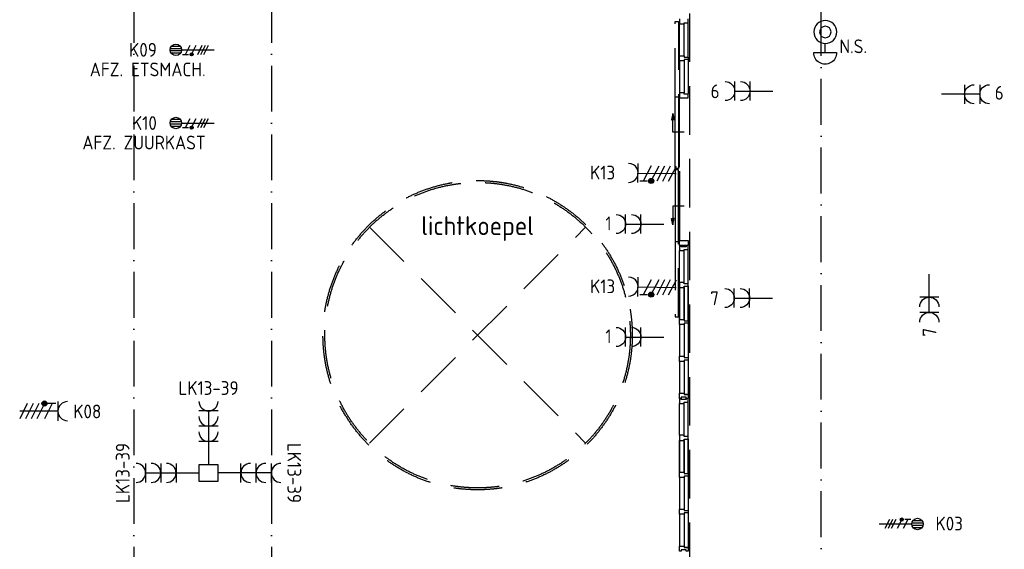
# Model space of a CAD drawing. Header units: millimetres. Extents: x -6587 to 112885, y 244 to 84344.
# Tile 39 of 50: x 64679 to 77571, y 59601 to 66536. Entities that reach past the tile are written whole.
import ezdxf
from ezdxf.enums import TextEntityAlignment as Align

# ---------------------------------------------------------------- set-up
doc = ezdxf.new("R2010")
doc.units = ezdxf.units.MM
doc.header["$LTSCALE"] = 100
doc.linetypes.add('DASHDOT', pattern=[9, 6, -1.5, 0, -1.5])
doc.linetypes.add('HIDDEN', pattern=[9.525, 6.35, -3.175])
doc.layers.get('0').update_dxf_attribs({"linetype": 'CONTINUOUS'})
for name, color, linetype in [('AL$1----_TEKST', 7, 'CONTINUOUS'), ('AL$7----_STRAMIEN', 1, 'DASHDOT'), ('AL31----_BUITENKOZ', 7, 'CONTINUOUS'), ('AL32----_BINNENKOZ', 7, 'CONTINUOUS'), ('AL37----_DAKOPENING', 7, 'HIDDEN'), ('EB62203-_ATTRIB', 2, 'CONTINUOUS'), ('EB62208-_ATTRIB', 2, 'CONTINUOUS'), ('EB62209-_ATTRIB', 2, 'CONTINUOUS'), ('EB6441--_ATTRIB', 2, 'CONTINUOUS'), ('EL62203-_KRACHT-WCD230', 3, 'CONTINUOUS'), ('EL62208-_KRACHT-WCD400', 3, 'CONTINUOUS'), ('EL62209-_KRACHT-ASP400', 3, 'CONTINUOUS'), ('EL6441--_DATACOM', 3, 'CONTINUOUS'), ('LIJN050', 90, 'CONTINUOUS')]:
    doc.layers.add(name, color=color, linetype=linetype)
doc.styles.add('1_8', font='iso', dxfattribs={"width": 0.7, "height": 1.8})
doc.styles.add('NORATT', font='isocp.shx')
doc.styles.get("Standard").update_dxf_attribs({"font": 'iso.shx'})

# ---------------------------------------------------------------- blocks, each defined once
blk = doc.blocks.new('ES3W2A')
for p, q in [((1.25, 2), (-1.25, 2)), ((1.25, 2), (-1.25, 2)), ((0, 2), (0, -3)), ((0, 2), (0, -3)), ((1.25, 0), (-1.25, 0)), ((1.25, 0), (-1.25, 0))]:
    blk.add_line(p, q)
for centre in [(0, 3.25), (0, 3.25), (0, 1.25), (0, 1.25)]:
    blk.add_arc(centre, 1.25, 180, 0)
for tag, style, flags, p in [('VERMOGEN', 'NORATT', 9, (-2.5, 5)), ('VERMOGEN', '1_8', 9, (-2.5, 5)), ('GELIJK', 'NORATT', 9, (5, 5)), ('GELIJK', '1_8', 9, (5, 5)), ('GROEP', 'NORATT', 8, (0, 5)), ('GROEP', '1_8', 8, (0, 5)), ('SCHAK', 'NORATT', 8, (2.5, 5)), ('SCHAK', '1_8', 8, (2.5, 5)), ('KAST', 'NORATT', 9, (7, 5)), ('KAST', '1_8', 9, (7, 5)), ('TAL', 'NORATT', 8, (2.5, 5)), ('TAL', '1_8', 8, (2.5, 5))]:
    blk.add_attdef(tag, text='', height=1.8, rotation=90, dxfattribs=dict(style=style, flags=flags)).set_placement(p, align=Align.MIDDLE_CENTER)
at = {"width": 0.7, "flags": 8}
for style in ['NORATT', '1_8']:
    blk.add_attdef('DOEL', text='', height=1.8, rotation=90, dxfattribs=dict(at, style=style)).set_placement((-2.5, 5), align=Align.MIDDLE_LEFT)
at = {"flags": 9}
for style in ['NORATT', '1_8']:
    blk.add_attdef('M_CODE', text='', height=1.8, dxfattribs=dict(at, style=style)).set_placement((0, 0), align=Align.MIDDLE_CENTER)
blk = doc.blocks.new('ES111454')
for p, q in [((3.38, 5.7), (6.38, 5.7)), ((4.88, 5.7), (4.88, 4.53))]:
    blk.add_line(p, q)
for radius in [1.5, 0.75]:
    blk.add_circle((4.9, 3.01), radius)
blk.add_arc((4.88, 5.73), 1.5, 358.854, 181.146)
at = {"style": '1_8'}
for tag, flags, p in [('NUMMER', 8, (4.9, 8.51)), ('CODE', 8, (4.9, 6.01)), ('M_CODE', 9, (4.9, 3.01))]:
    blk.add_attdef(tag, text='', height=2, dxfattribs=dict(at, flags=flags)).set_placement(p, align=Align.MIDDLE)
blk = doc.blocks.new('ES2X2')
for p, q in [((-0.45, 1.4), (-0.45, 2.6)), ((-0.15, 1.27), (-0.15, 2.73)), ((0.15, 1.27), (0.15, 2.73)), ((0.45, 1.4), (0.45, 2.6)), ((0, 1.25), (0, -3))]:
    blk.add_line(p, q)
at = {"color": 1}
for p, q in [((-0.72, -0.21), (-0.72, 0.11)), ((-0.64, -0.25), (-0.64, 0.15)), ((-0.6, 1.15), (-0.6, 0.35)), ((-0.6, 0.75), (0.6, 0.15)), ((-0.56, -0.25), (-0.56, 0.15)), ((-0.48, -0.21), (-0.48, 0.11)), ((-0.6, -0.05), (0.6, -0.65)), ((-0.6, -0.85), (0.6, -1.45)), ((-0.6, -1.25), (0.6, -1.85)), ((-0.6, -1.65), (0.6, -2.25))]:
    blk.add_line(p, q, dxfattribs=at)
blk.add_circle((0, 2), 0.75)
blk.add_circle((-0.6, -0.05), 0.2, dxfattribs=at)
at = {"style": '1_8'}
for tag, flags, p in [('VERMOGEN', 9, (-2.5, 4.5)), ('GROEP', 8, (0, 4.5)), ('SCHAK', 8, (2.5, 4.5)), ('KAST', 9, (7, 4.5)), ('DOEL', 8, (-2.5, 1))]:
    blk.add_attdef(tag, text='', height=1.8, rotation=90, dxfattribs=dict(at, flags=flags)).set_placement(p, align=Align.MIDDLE_LEFT)
at = {"style": '1_8', "flags": 8}
blk.add_attdef('TAL', text='', height=1.8, rotation=90, dxfattribs=at).set_placement((2.5, 4.5), align=Align.MIDDLE_CENTER)
at = {"style": '1_8', "flags": 9}
blk.add_attdef('M_CODE', text='', height=1.8, dxfattribs=at).set_placement((0, 0), align=Align.MIDDLE_CENTER)
blk = doc.blocks.new('ES2W4A')
at = {"color": 0}
for p, q in [((-1.25, 2), (1.25, 2)), ((0, 2), (0, -3))]:
    blk.add_line(p, q, dxfattribs=at)
at = {"color": 1}
for p, q in [((-1, 1.75), (-1, 0.75)), ((-1.2, -0.02), (-1.2, 0.52)), ((-1.07, -0.08), (-1.07, 0.58)), ((-1, 1.25), (1, 0.25)), ((-1, 0.25), (1, -0.75)), ((-0.93, -0.08), (-0.93, 0.58)), ((-0.8, -0.02), (-0.8, 0.52)), ((-1, -0.5), (1, -1.5)), ((-1, -1.25), (1, -2.25)), ((-1, -2), (1, -3))]:
    blk.add_line(p, q, dxfattribs=at)
blk.add_circle((-1, 0.25), 0.333, dxfattribs=at)
at = {"color": 0}
blk.add_arc((0, 3.25), 1.25, 180, 0, dxfattribs=at)
at = {"style": '1_8'}
for tag, flags, p in [('VERMOGEN', 9, (-3.75, 5.5)), ('GROEP', 8, (1.25, 5.5)), ('DOEL', 8, (-1.25, 5.5)), ('KAST', 9, (3.75, 5.5)), ('TAL', 8, (-3.75, 5.5))]:
    blk.add_attdef(tag, text='', height=1.8, rotation=90, dxfattribs=dict(at, flags=flags)).set_placement(p, align=Align.MIDDLE_LEFT)
at = {"color": 0, "style": '1_8', "width": 0.7, "flags": 8}
blk.add_attdef('SCHAK', text='', height=1.8, rotation=90, dxfattribs=at).set_placement((3.75, 4.25), align=Align.MIDDLE_LEFT)
at = {"style": '1_8', "flags": 9}
blk.add_attdef('M_CODE', text='', height=1.8, dxfattribs=at).set_placement((0, 0), align=Align.MIDDLE_CENTER)
blk = doc.blocks.new('ES3W3A')
at = {"color": 0}
for p, q in [((1.25, 4), (-1.25, 4)), ((1.25, 4), (-1.25, 4)), ((1.25, 4), (-1.25, 4)), ((1.25, 4), (-1.25, 4)), ((0, 4), (0, -3)), ((0, 4), (0, -3)), ((0, 4), (0, -3)), ((0, 4), (0, -3)), ((1.25, 2), (-1.25, 2)), ((1.25, 2), (-1.25, 2)), ((1.25, 2), (-1.25, 2)), ((1.25, 2), (-1.25, 2)), ((1.25, 0), (-1.25, 0)), ((1.25, 0), (-1.25, 0)), ((1.25, 0), (-1.25, 0)), ((1.25, 0), (-1.25, 0))]:
    blk.add_line(p, q, dxfattribs=at)
for centre in [(0, 5.25), (0, 5.25), (0, 5.25), (0, 5.25), (0, 3.25), (0, 3.25), (0, 3.25), (0, 3.25), (0, 1.25), (0, 1.25), (0, 1.25), (0, 1.25)]:
    blk.add_arc(centre, 1.25, 180, 0, dxfattribs=at)
for tag, style, flags, p in [('VERMOGEN', 'NORATT', 9, (-2.5, 6.5)), ('VERMOGEN', '1_8', 9, (-2.5, 6.5)), ('VERMOGEN', 'NORATT', 9, (-2.5, 6.5)), ('GROEP', 'NORATT', 8, (0, 7)), ('GROEP', '1_8', 8, (0, 7)), ('GROEP', 'NORATT', 8, (0, 7)), ('KAST', 'NORATT', 9, (2.5, 6.5)), ('KAST', '1_8', 9, (2.5, 6.5)), ('KAST', 'NORATT', 9, (2.5, 6.5))]:
    blk.add_attdef(tag, text='', height=1.8, rotation=90, dxfattribs=dict(at, style=style, flags=flags)).set_placement(p, align=Align.MIDDLE)
at = {"style": 'NORATT', "flags": 9}
blk.add_attdef('GELIJK', text='', height=1.8, rotation=90, dxfattribs=at).set_placement((5, 7), align=Align.MIDDLE_CENTER)
blk.add_attdef('GELIJK', text='', height=1.8, rotation=90, dxfattribs=at).set_placement((5, 7), align=Align.MIDDLE_CENTER)
at = {"color": 0, "width": 0.7, "flags": 8}
for tag, style, p in [('SCHAK', 'NORATT', (2.5, 6.625)), ('SCHAK', '1_8', (2.5, 6.625)), ('SCHAK', 'NORATT', (2.5, 6.625)), ('TAL', 'NORATT', (1.5, -1.5)), ('TAL', '1_8', (1.5, -1.5)), ('TAL', 'NORATT', (1.5, -1.5))]:
    blk.add_attdef(tag, text='', height=1.8, rotation=90, dxfattribs=dict(at, style=style)).set_placement(p, align=Align.MIDDLE)
for style in ['NORATT', '1_8', 'NORATT']:
    blk.add_attdef('DOEL', text='', height=1.8, rotation=90, dxfattribs=dict(at, style=style)).set_placement((-2.75, -2.25), align=Align.MIDDLE_LEFT)
at = {"style": 'NORATT', "flags": 9}
blk.add_attdef('M_CODE', text='', height=1.8, dxfattribs=at).set_placement((0, 0), align=Align.MIDDLE_CENTER)
blk.add_attdef('M_CODE', text='', height=1.8, dxfattribs=at).set_placement((0, 0), align=Align.MIDDLE_CENTER)

msp = doc.modelspace()

# ---------------------------------------------------------------- linework, layer by layer
at = {"color": 8, "linetype": 'Continuous'}
for p, q in [((73317.8, 66547), (73317.8, 66480)), ((73431.8, 66497), (73431.8, 66547)), ((73317.8, 66480), (73380.8, 66480)), ((73380.8, 66480), (73380.8, 66497)), ((73380.8, 66497), (73431.8, 66497))]:
    msp.add_line(p, q, dxfattribs=at)
at = {"layer": 'AL$7----_STRAMIEN', "color": 1}
for p, q in [((66174.8, 76734.4), (66174.8, 40552.4)), ((67974.8, 76734.4), (67974.8, 7566.2)), ((75174.8, 55260.6), (75174.8, 76734.4))]:
    msp.add_line(p, q, dxfattribs=at)
at = {"layer": 'AL31----_BUITENKOZ', "color": 8, "linetype": 'HIDDEN'}
for p, q in [((73263.2, 65528), (73263.2, 66513.5)), ((73263.2, 66513.5), (73304.2, 66513.5)), ((73304.2, 66513.5), (73304.2, 65528))]:
    msp.add_line(p, q, dxfattribs=at)
at = {"layer": 'AL31----_BUITENKOZ', "color": 8, "linetype": 'Continuous'}
for p, q in [((73263.2, 64589.5), (73263.2, 65528)), ((73263.2, 65528), (73304.2, 65528)), ((73304.2, 65528), (73304.2, 64589.5)), ((73317.8, 64604.5), (73317.8, 65513)), ((73304.2, 64589.5), (73263.2, 64589.5)), ((73304.2, 64569.5), (73263.2, 64569.5)), ((73263.2, 64569.5), (73263.2, 63631)), ((73304.2, 63631), (73304.2, 64569.5)), ((73317.8, 64554.5), (73317.8, 63646)), ((73263.2, 63631), (73304.2, 63631))]:
    msp.add_line(p, q, dxfattribs=at)
at = {"layer": 'AL31----_BUITENKOZ', "color": 8}
for p, q in [((73230.9, 65306.9), (73214.5, 65224.8)), ((73230.9, 65306.9), (73247.2, 65224.8)), ((73230.9, 65064.1), (73230.9, 65306.9)), ((73214.5, 65224.8), (73230.9, 65224.8)), ((73247.2, 65224.8), (73230.9, 65224.8)), ((73377.6, 65063.9), (73230.9, 65064.1)), ((73377.6, 64095.1), (73230.9, 64094.9)), ((73230.9, 64094.9), (73230.9, 63852.1))]:
    msp.add_line(p, q, dxfattribs=at)
for points in [[(73230.9, 63852.1), (73214.5, 63934.2), (73230.9, 63934.2)], [(73230.9, 63852.1), (73247.2, 63934.2), (73230.9, 63934.2)]]:
    msp.add_lwpolyline(points, dxfattribs=at)
at = {"layer": 'AL31----_BUITENKOZ', "color": 8, "linetype": 'HIDDEN'}
msp.add_lwpolyline([(73263.2, 63631), (73263.2, 62645.5), (73304.2, 62645.5), (73304.2, 63631)], dxfattribs=at)
at = {"layer": 'AL32----_BINNENKOZ', "color": 8}
for p, q in [((73317.8, 66064), (73317.8, 66480)), ((73317.8, 66064), (73317.8, 66480)), ((73380.8, 66064), (73380.8, 66480)), ((73431.8, 66047), (73431.8, 66497)), ((73317.8, 65997), (73317.8, 66064)), ((73317.8, 66064), (73380.8, 66064)), ((73380.8, 66064), (73380.8, 66047)), ((73380.8, 66047), (73431.8, 66047)), ((73431.8, 66014), (73380.8, 66014)), ((73380.8, 66014), (73380.8, 65997)), ((73431.8, 66047), (73431.8, 66014)), ((73431.8, 66014), (73431.8, 65563.5)), ((73317.8, 65997), (73317.8, 65580.5)), ((73380.8, 65997), (73317.8, 65997)), ((73317.8, 65997), (73317.8, 65580.5)), ((73380.8, 65997), (73380.8, 65580.5)), ((73317.8, 65580), (73317.8, 65513)), ((73380.8, 65580), (73317.8, 65580)), ((73317.8, 65513), (73431.8, 65513)), ((73380.8, 65563), (73380.8, 65580)), ((73431.8, 65563), (73380.8, 65563)), ((73431.8, 65513), (73431.8, 65563)), ((73431.8, 61627.5), (73380.8, 61627.5)), ((73431.8, 59626), (73380.8, 59626))]:
    msp.add_line(p, q, dxfattribs=at)
msp.add_lwpolyline([(73317.8, 63579), (73317.8, 63646), (73431.8, 63646), (73431.8, 63579), (73364.8, 63579), (73364.8, 63579)], close=True, dxfattribs=at)
for points in [[(73431.8, 63579), (73406.8, 63579), (73406.8, 63563), (73339.8, 63563), (73339.8, 63579), (73317.8, 63579), (73317.8, 63512), (73380.8, 63512), (73380.8, 63529), (73431.8, 63529), (73431.8, 63579)], [(73317.8, 63095.5), (73317.8, 63512)], [(73317.8, 63095.5), (73317.8, 63512)], [(73380.8, 63095.5), (73380.8, 63512)], [(73431.8, 63078.5), (73431.8, 63529)], [(73431.8, 63078.5), (73380.8, 63078.5), (73380.8, 63095.5), (73317.8, 63095.5), (73317.8, 63028.5), (73380.8, 63028.5), (73380.8, 63045.5), (73431.8, 63045.5), (73431.8, 63078.5)], [(73431.8, 62595), (73431.8, 63045.5)], [(73431.8, 63045.5), (73431.8, 62595)], [(73317.8, 62612), (73317.8, 63028.5)], [(73317.8, 63028.5), (73317.8, 62612)], [(73317.8, 62612), (73317.8, 63028.5)], [(73317.8, 63028.5), (73317.8, 62612)], [(73380.8, 62612), (73380.8, 63028.5)], [(73380.8, 63028.5), (73380.8, 62612)], [(73431.8, 62562), (73380.8, 62562), (73380.8, 62545), (73317.8, 62545), (73317.8, 62612), (73380.8, 62612), (73380.8, 62595), (73431.8, 62595), (73431.8, 62562)], [(73317.8, 62545), (73317.8, 62128.5)], [(73317.8, 62545), (73317.8, 62128.5)], [(73380.8, 62545), (73380.8, 62128.5)], [(73431.8, 62562), (73431.8, 62111.5)], [(73431.8, 62078.5), (73380.8, 62078.5), (73380.8, 62061.5), (73317.8, 62061.5), (73317.8, 62128.5), (73380.8, 62128.5), (73380.8, 62111.5), (73431.8, 62111.5), (73431.8, 62078.5)], [(73317.8, 62061), (73317.8, 61644.5)], [(73380.8, 62061), (73380.8, 61644.5)], [(73431.8, 62078), (73431.8, 61627.5)], [(73431.8, 61577.5), (73406.8, 61577.5), (73406.8, 61593.5), (73339.8, 61593.5), (73339.8, 61577.5), (73317.8, 61577.5), (73317.8, 61644.5), (73380.8, 61644.5), (73380.8, 61627.5), (73431.8, 61627.5), (73431.8, 61577.5)], [(73431.8, 61577.5), (73406.8, 61577.5), (73406.8, 61561.5), (73339.8, 61561.5), (73339.8, 61577.5), (73317.8, 61577.5), (73317.8, 61510.5), (73380.8, 61510.5), (73380.8, 61527.5), (73431.8, 61527.5), (73431.8, 61577.5)], [(73317.8, 61094), (73317.8, 61510.5)], [(73317.8, 61094), (73317.8, 61510.5)], [(73380.8, 61094), (73380.8, 61510.5)], [(73431.8, 61077), (73431.8, 61527.5)], [(73431.8, 61077), (73380.8, 61077), (73380.8, 61094), (73317.8, 61094), (73317.8, 61027), (73380.8, 61027), (73380.8, 61044), (73431.8, 61044), (73431.8, 61077)], [(73317.8, 60610.5), (73317.8, 61027)], [(73317.8, 61027), (73317.8, 60610.5)], [(73317.8, 60610.5), (73317.8, 61027)], [(73317.8, 61027), (73317.8, 60610.5)], [(73380.8, 60610.5), (73380.8, 61027)], [(73380.8, 61027), (73380.8, 60610.5)], [(73431.8, 60593.5), (73431.8, 61044)], [(73431.8, 61044), (73431.8, 60593.5)], [(73431.8, 60560.5), (73380.8, 60560.5), (73380.8, 60543.5), (73317.8, 60543.5), (73317.8, 60610.5), (73380.8, 60610.5), (73380.8, 60593.5), (73431.8, 60593.5), (73431.8, 60560.5)], [(73317.8, 60543.5), (73317.8, 60127)], [(73317.8, 60543.5), (73317.8, 60127)], [(73380.8, 60543.5), (73380.8, 60127)], [(73431.8, 60560.5), (73431.8, 60110)], [(73431.8, 60077), (73380.8, 60077), (73380.8, 60060), (73317.8, 60060), (73317.8, 60127), (73380.8, 60127), (73380.8, 60110), (73431.8, 60110), (73431.8, 60077)], [(73317.8, 60059.5), (73317.8, 59643)], [(73380.8, 60059.5), (73380.8, 59643)], [(73431.8, 60076.5), (73431.8, 59626)], [(73431.8, 59576), (73406.8, 59576), (73406.8, 59592), (73339.8, 59592), (73339.8, 59576), (73317.8, 59576), (73317.8, 59643), (73380.8, 59643), (73380.8, 59626), (73431.8, 59626), (73431.8, 59576)]]:
    msp.add_lwpolyline(points, dxfattribs=at)
at = {"layer": 'AL37----_DAKOPENING', "color": 8, "linetype": 'HIDDEN'}
for points in [[(69260.6, 63819.2), (72089.1, 60990.8)], [(69260.6, 60990.8), (72089.1, 63819.2)]]:
    msp.add_lwpolyline(points, dxfattribs=at)
at = {"layer": 'AL37----_DAKOPENING', "color": 8}
for radius in [2025, 2000]:
    msp.add_circle((70674.8, 62405), radius, dxfattribs=at)
at = {"layer": 'EL62208-_KRACHT-WCD400', "elevation": 1050}
msp.add_lwpolyline([(67026.8, 60488.1), (67026.8, 60713.2), (67274.5, 60713.2), (67274.5, 60488.1)], close=True, dxfattribs=at)
at = {"layer": 'LIJN050', "color": 130, "linetype": 'HIDDEN'}
msp.add_line((73447.7, 69475.1), (73447.3, 59419.5), dxfattribs=at)

# ---------------------------------------------------------------- block references
at = {"layer": 'EL62203-_KRACHT-WCD230'}
ref = msp.add_blockref('ES3W2A', (74241.7, 65601.2, 1050), dxfattribs=dict(at, xscale=-100, yscale=100, zscale=100, rotation=89.99999999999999))
ref.add_attrib('GROEP', '6', dxfattribs={"layer": 'EB62203-_ATTRIB', "color": 1, "height": 180, "style": '1_8', "flags": 8}).set_placement((73726.2, 65598.2, 1050), align=Align.MIDDLE_LEFT)
ref = msp.add_blockref('ES3W2A', (77050.8, 65559.7, 1050), dxfattribs=dict(at, xscale=-100, yscale=100, zscale=100, rotation=270))
ref.add_attrib('GROEP', '6', dxfattribs={"layer": 'EB62203-_ATTRIB', "color": 1, "height": 180, "style": '1_8', "flags": 8}).set_placement((77445.5, 65579.1, 1050), align=Align.MIDDLE_LEFT)
ref = msp.add_blockref('ES3W2A', (72813, 63860, 1050), dxfattribs=dict(at, xscale=-100, yscale=100, zscale=100, rotation=90))
ref.add_attrib('GROEP', '1', dxfattribs={"layer": 'EB62203-_ATTRIB', "color": 1, "height": 180, "style": '1_8', "flags": 8}).set_placement((72347.6, 63869, 1050), align=Align.MIDDLE_LEFT)
ref = msp.add_blockref('ES3W2A', (76589.3, 62902.5, 1050), dxfattribs=dict(at, xscale=-100, yscale=100, zscale=100, rotation=180))
ref.add_attrib('GROEP', '7', dxfattribs={"layer": 'EB62203-_ATTRIB', "color": 1, "height": 180, "rotation": 90, "style": '1_8', "flags": 8}).set_placement((76592.3, 62387, 1050), align=Align.MIDDLE_LEFT)
ref = msp.add_blockref('ES3W2A', (74235.7, 62890.8, 1050), dxfattribs=dict(at, xscale=-100, yscale=100, zscale=100, rotation=89.99999999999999))
ref.add_attrib('GROEP', '7', dxfattribs={"layer": 'EB62203-_ATTRIB', "color": 1, "height": 180, "style": '1_8', "flags": 8}).set_placement((73720.2, 62887.8, 1050), align=Align.MIDDLE_LEFT)
ref = msp.add_blockref('ES3W2A', (72813, 62381, 1050), dxfattribs=dict(at, xscale=-100, yscale=100, zscale=100, rotation=90))
ref.add_attrib('GROEP', '1', dxfattribs={"layer": 'EB62203-_ATTRIB', "color": 1, "height": 180, "style": '1_8', "flags": 8}).set_placement((72347.6, 62390, 1050), align=Align.MIDDLE_LEFT)
ref = msp.add_blockref('ES3W3A', (67150.7, 61013.2, 1050), dxfattribs=dict(at, xscale=100, yscale=100, zscale=100))
ref.add_attrib('GROEP', 'LK13-39', dxfattribs={"layer": 'EB62203-_ATTRIB', "color": 1, "height": 180, "style": 'NORATT', "flags": 8}).set_placement((67150.7, 61713.2, 1050), align=Align.MIDDLE)
ref = msp.add_blockref('ES3W3A', (66726.8, 60600.6, 1050), dxfattribs=dict(at, xscale=100, yscale=100, zscale=100, rotation=90))
ref.add_attrib('GROEP', 'LK13-39', dxfattribs={"layer": 'EB62203-_ATTRIB', "color": 1, "height": 180, "rotation": 90, "style": 'NORATT', "flags": 8}).set_placement((66026.8, 60600.6, 1050), align=Align.MIDDLE)
ref = msp.add_blockref('ES3W3A', (67574.5, 60600.6, 1050), dxfattribs=dict(at, xscale=100, yscale=100, zscale=100, rotation=270))
ref.add_attrib('GROEP', 'LK13-39', dxfattribs={"layer": 'EB62203-_ATTRIB', "color": 1, "height": 180, "rotation": 270, "style": 'NORATT', "flags": 8}).set_placement((68274.5, 60600.6, 1050), align=Align.MIDDLE)
at = {"layer": 'EL62208-_KRACHT-WCD400'}
ref = msp.add_blockref('ES2W4A', (72975.3, 64524.9), dxfattribs=dict(at, xscale=100.0000000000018, yscale=100.0000000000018, zscale=100.0000000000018, rotation=89.11929375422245))
ref.add_attrib('GROEP', 'K13', dxfattribs={"layer": 'EB62208-_ATTRIB', "color": 1, "height": 180, "style": 'NORATT', "flags": 8}).set_placement((72147.7, 64533.9), align=Align.MIDDLE_LEFT)
ref = msp.add_blockref('ES2W4A', (72975.3, 63035.6), dxfattribs=dict(at, xscale=100.0000000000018, yscale=100.0000000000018, zscale=100.0000000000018, rotation=89.11929375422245))
ref.add_attrib('GROEP', 'K13', dxfattribs={"layer": 'EB62208-_ATTRIB', "color": 1, "height": 180, "style": 'NORATT', "flags": 8}).set_placement((72147.7, 63044.6), align=Align.MIDDLE_LEFT)
ref = msp.add_blockref('ES2W4A', (64978.5, 61410.4, 1050), dxfattribs=dict(at, xscale=100, yscale=100, zscale=100, rotation=270))
ref.add_attrib('GROEP', 'K08', dxfattribs={"layer": 'EB62208-_ATTRIB', "color": 1, "height": 180, "style": 'NORATT', "flags": 8}).set_placement((65380.5, 61406, 1050), align=Align.MIDDLE_LEFT)
at = {"layer": 'EL62209-_KRACHT-ASP400'}
ref = msp.add_blockref('ES2X2', (66924.4, 66141.4, 1050), dxfattribs=dict(at, xscale=100, yscale=100, zscale=100, rotation=90))
ref.add_attrib('DOEL', 'AFZ. ETSMACH.', dxfattribs={"layer": 'EB62209-_ATTRIB', "color": 1, "height": 180, "style": '1_8', "flags": 8}).set_placement((67113.5, 65885, 1050), align=Align.MIDDLE_RIGHT)
ref.add_attrib('GROEP', 'K09', dxfattribs={"layer": 'EB62209-_ATTRIB', "color": 1, "height": 180, "style": '1_8', "flags": 8}).set_placement((66474.4, 66141.4, 1050), align=Align.MIDDLE_RIGHT)
ref = msp.add_blockref('ES2X2', (66924.4, 65183.3, 1050), dxfattribs=dict(at, xscale=100, yscale=100, zscale=100, rotation=90))
ref.add_attrib('DOEL', 'AFZ. ZUURKAST', dxfattribs={"layer": 'EB62209-_ATTRIB', "color": 1, "height": 180, "style": '1_8', "flags": 8}).set_placement((67113.5, 64927, 1050), align=Align.MIDDLE_RIGHT)
ref.add_attrib('GROEP', 'K10', dxfattribs={"layer": 'EB62209-_ATTRIB', "color": 1, "height": 180, "style": '1_8', "flags": 8}).set_placement((66474.4, 65183.3, 1050), align=Align.MIDDLE_RIGHT)
ref = msp.add_blockref('ES2X2', (76233.8, 59931.7), dxfattribs=dict(at, xscale=100, yscale=100, zscale=100, rotation=270))
ref.add_attrib('GROEP', 'K03', dxfattribs={"layer": 'EB62209-_ATTRIB', "color": 1, "height": 180, "style": '1_8', "flags": 8}).set_placement((77028.8, 59937.7), align=Align.MIDDLE_RIGHT)
at = {"layer": 'EL6441--_DATACOM'}
ref = msp.add_blockref('ES111454', (74737.5, 66676.8), dxfattribs=dict(at, xscale=-100, yscale=100, zscale=100, rotation=180))
ref.add_attrib('M_CODE', 'N.S.', dxfattribs={"layer": 'EB6441--_ATTRIB', "color": 1, "height": 180, "style": '1_8', "flags": 8}).set_placement((75593.6, 66188), align=Align.MIDDLE)

# ---------------------------------------------------------------- texts
at = {"layer": 'AL$1----_TEKST', "color": 8}
msp.add_text('lichtkoepel', height=250, dxfattribs=at).set_placement((70674.8, 63714.8), align=Align.CENTER)

doc.saveas('drawing.dxf')
